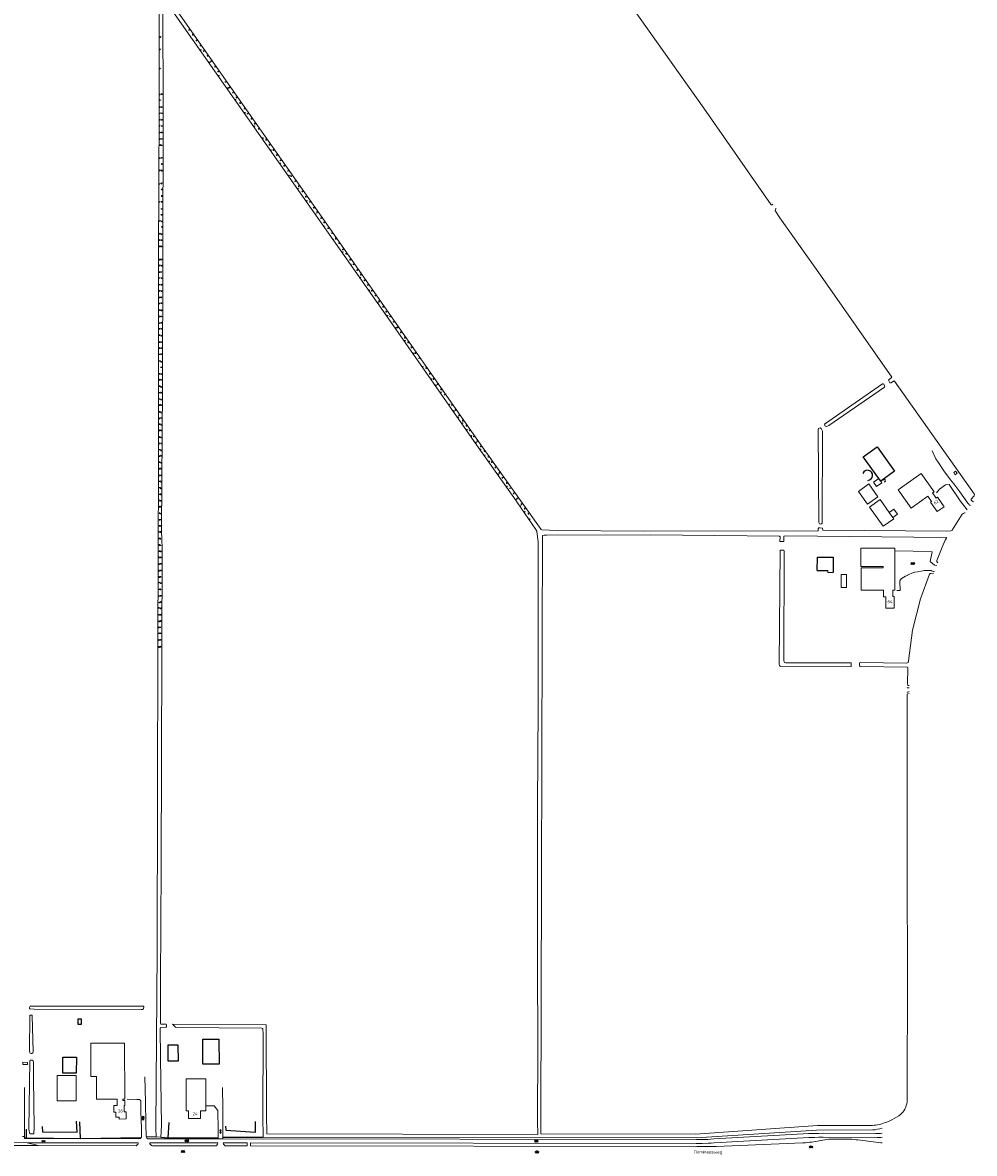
# Model space of a CAD drawing. Extents: x 168769 to 512904, y 516715 to 1559940.
# Tile 38 of 256: x 172030 to 172781, y 518051 to 518942. Entities that reach past the tile are written whole.
import ezdxf
from ezdxf.enums import TextEntityAlignment as Align

# ---------------------------------------------------------------- set-up
doc = ezdxf.new("R2010")
doc.units = 0
doc.header["$MEASUREMENT"] = 0
doc.layers.get('0').update_dxf_attribs({"linetype": 'CONTINUOUS'})
for name, color, linetype, lineweight in [('B01_HOOFDGEBOUW', 10, 'CONTINUOUS', 0), ('B02_bijgebouw', 12, 'CONTINUOUS', 0), ('B03_Overig_bouwwerk', 12, 'CONTINUOUS', 0), ('H01_HOOGTEPUNT', 7, 'CONTINUOUS', 18), ('H01_SYMBOOL', 7, 'CONTINUOUS', 18), ('L54_Drainageput', 7, 'CONTINUOUS', 18), ('Q96_STRAATKOLK', 7, 'CONTINUOUS', 0), ('S01_symb_gesloten_verh', 7, 'CONTINUOUS', 0), ('T09_INSTEEKSLOOT', 72, 'CONTINUOUS', 0), ('V00_kant_verharding', 252, 'CONTINUOUS', 0), ('W00_KANT_WATER', 140, 'CONTINUOUS', 0)]:
    doc.layers.add(name, color=color, linetype=linetype, lineweight=lineweight)
for name, color, linetype in [('B14_dakrand_bijgebouw', 30, 'CONTINUOUS'), ('Q11_Abri', 4, 'CONTINUOUS'), ('T20_TALUD', 34, 'CONTINUOUS'), ('Z02_Huisnummer', 253, 'CONTINUOUS'), ('Z06_STRAATNAAM', 7, 'CONTINUOUS')]:
    doc.layers.add(name, color=color, linetype=linetype)
doc.styles.add('ISOCP', font='isocp.shx', dxfattribs={"height": 1.8})
doc.styles.get("Standard").update_dxf_attribs({"font": 'ISOB.SHX'})

# ---------------------------------------------------------------- blocks, each defined once
blk = doc.blocks.new('S014')
at = {"color": 0}
for p, q in [((0, -0.8), (4.2, 1.7)), ((0, 0.6), (1.8, 1.7)), ((5.1, -1.5), (0, 1.4)), ((2.6, -1.5), (0, 0)), ((1.1, -1.5), (6.1, 1.4)), ((6.1, -0.8), (1.9, 1.7)), ((3.5, -1.5), (6.1, 0)), ((6.1, 0.7), (4.4, 1.7))]:
    blk.add_line(p, q, dxfattribs=at)
blk = doc.blocks.new('S016')
at = {"color": 0, "linetype": 'Continuous'}
for points in [[(0, -0.4), (2.6, 1.1)], [(2.6, -1.2), (0, 0.4)], [(5.1, -1.2), (1.1, 1.1)], [(1.1, -1.2), (5.1, 1.1)], [(6.2, -0.4), (3.5, 1.1)], [(3.5, -1.2), (6.2, 0.4)]]:
    blk.add_lwpolyline(points, dxfattribs=at)
blk = doc.blocks.new('L54')
for points in [[(-1, 0), (1, 0)], [(-0.107, 0.213), (0.107, 0.213), (0.187, 0.16), (-0.187, 0.16), (-0.213, 0.107), (0.213, 0.107), (0.24, 0.053), (-0.24, 0.053), (-0.24, 0), (0.24, 0), (0.24, -0.053), (-0.24, -0.053), (-0.213, -0.107), (0.213, -0.107), (0.187, -0.16), (-0.187, -0.16), (-0.107, -0.213), (0.107, -0.213), (0, -0.267)], [(0, -1), (0, 1)]]:
    blk.add_lwpolyline(points)
blk.add_circle((0, 0), 0.267)
blk = doc.blocks.new('HPUNT')
blk.add_circle((0, 0), 0.267)

msp = doc.modelspace()

# ---------------------------------------------------------------- linework, layer by layer
at = {"layer": 'B01_HOOFDGEBOUW'}
for points in [[(172756.68, 518560.57), (172751.37, 518568), (172750.44, 518567.34), (172747.55, 518571.38), (172748.81, 518572.28), (172738.5, 518586.7), (172720.36, 518573.75), (172730.69, 518559.31), (172743.86, 518568.73), (172746.75, 518564.69), (172746.01, 518564.15), (172751.31, 518556.74), (172756.68, 518560.57)], [(172767, 518586.91), (172765.8, 518588.53), (172764.31, 518587.43), (172765.51, 518585.8), (172767, 518586.91)], [(172708.75, 518512.39), (172708.75, 518513.31), (172691.1, 518513.33), (172691.12, 518527.97), (172717.98, 518527.94), (172717.86, 518512.38)], [(172691.17, 518494.67), (172691.17, 518512.41), (172708.75, 518512.39)], [(172717.86, 518512.38), (172717.86, 518494.65), (172716.31, 518494.65), (172716.31, 518489.71), (172717.43, 518489.71), (172717.43, 518480.56), (172710.83, 518480.56)], [(172710.83, 518480.56), (172710.83, 518489.41), (172708.83, 518489.41), (172708.83, 518494.67), (172691.17, 518494.67)], [(172088.11, 518111.55), (172083.78, 518111.52), (172083.71, 518137.63), (172110.38, 518137.69), (172110.49, 518093.65)], [(172057.08, 518112.27), (172072.17, 518112.3), (172072.21, 518092.18), (172057.12, 518092.15), (172057.08, 518112.27)], [(172088.11, 518111.55), (172088.2, 518093.61), (172104.4, 518093.64)], [(172174.5, 518109.53), (172158.9, 518109.53), (172158.93, 518084.46), (172160.87, 518084.46), (172160.87, 518078.41), (172170.36, 518078.41), (172170.36, 518084.46), (172174.5, 518084.46), (172174.5, 518109.53)], [(172104.4, 518093.64), (172104.41, 518088.64), (172101.96, 518088.64), (172101.97, 518083.38), (172103.5, 518083.38), (172103.5, 518079.48), (172106.15, 518079.49), (172106.16, 518077.95), (172111.66, 518077.96), (172111.65, 518083.73), (172110.12, 518083.73), (172110.12, 518088.7)], [(172108.94, 518092.43), (172108.94, 518093.65), (172110.49, 518093.65)], [(172110.48, 518088.7), (172110.46, 518092.44), (172108.94, 518092.43)], [(172110.12, 518088.7), (172110.48, 518088.7)]]:
    msp.add_lwpolyline(points, dxfattribs=at)
at = {"layer": 'B02_bijgebouw'}
for points in [[(172689.27, 518572.66), (172697.41, 518578.47), (172704.56, 518568.46), (172696.42, 518562.65), (172689.27, 518572.66)], [(172697.99, 518560.24), (172706.23, 518566.13), (172713.47, 518556)], [(172716.38, 518551.93), (172716.96, 518551.12), (172708.72, 518545.23), (172697.99, 518560.24)], [(172713.47, 518556), (172716.38, 518551.93)]]:
    msp.add_lwpolyline(points, dxfattribs=at)
at = {"layer": 'B03_Overig_bouwwerk'}
for points in [[(172669.1, 518508.7), (172665.1, 518508.7), (172665.1, 518510.2)], [(172033.8, 518122.5), (172033.7, 518120.8), (172030.1, 518121), (172030.2, 518122.7), (172033.8, 518122.5)]]:
    msp.add_lwpolyline(points, dxfattribs=at)
at = {"layer": 'B14_dakrand_bijgebouw'}
for points in [[(172705.25, 518582.74), (172693, 518599.9), (172703.9, 518607.7), (172717.7, 518588.5), (172706.7, 518580.7)], [(172706.7, 518580.7), (172705.25, 518582.74)], [(172656.7, 518510.2), (172656.8, 518520.8), (172669.2, 518520.7), (172669.1, 518508.7)], [(172656.7, 518510.2), (172665.1, 518510.2)], [(172152.8, 518123.9), (172152.7, 518136.2), (172144.4, 518136.1), (172144.5, 518123.9), (172152.8, 518123.9)], [(172184.9, 518121.1), (172172.2, 518121.1), (172172.2, 518141), (172184.8, 518141), (172184.9, 518121.1)], [(172072.4, 518126.6), (172072.3, 518114.2), (172061.8, 518114.2), (172061.8, 518126.6), (172072.4, 518126.6)]]:
    msp.add_lwpolyline(points, dxfattribs=at)
at = {"layer": 'Q11_Abri'}
msp.add_lwpolyline([(172076.23, 518152.51), (172073.73, 518152.51), (172073.72, 518157.01), (172076.22, 518157.01), (172076.23, 518152.51)], dxfattribs=at)
at = {"layer": 'Q96_STRAATKOLK'}
for points in [[(172669.1, 518508.7), (172665.1, 518508.7), (172665.1, 518510.2)], [(172033.8, 518122.5), (172033.7, 518120.8), (172030.1, 518121), (172030.2, 518122.7), (172033.8, 518122.5)]]:
    msp.add_lwpolyline(points, dxfattribs=at)
at = {"layer": 'T09_INSTEEKSLOOT'}
for points in [[(172113.6, 519000), (172137, 518966.8), (172137.6, 518965), (172137.7, 518873.8), (172137.2, 518757.2), (172137, 518629.1), (172137.1, 518592.7), (172136.6, 518451.9), (172136.2, 518210.2), (172135.09, 518070.61)], [(172118, 519000), (172206.5, 518873.4), (172266.3, 518788.6), (172391.4, 518609.4), (172438.9, 518542.6), (172439.4, 518542.4), (172451.5, 518541.8), (172520.1, 518541.4), (172657, 518541.5), (172657.4, 518541.8), (172657.3, 518543.3), (172657.8, 518543.8), (172658.7, 518543.9), (172660.7, 518543.6), (172660.9, 518543.4), (172661.1, 518542), (172758.8, 518541.4), (172762, 518541.5), (172763, 518542.1), (172771, 518554.6), (172771.8, 518555.3), (172772.9, 518555.7), (172773.36, 518555.68)], [(172478.3, 519000), (172567.2, 518874.8), (172620.2, 518798.5), (172621.2, 518798.6), (172621.67, 518799)], [(172139.4, 518072.78), (172138.6, 518126.1), (172138.5, 518149.6), (172138.8, 518150), (172143.1, 518150.3), (172143.4, 518150.7), (172143.4, 518152.1), (172143.2, 518152.6), (172139, 518152.8), (172138.8, 518153.1), (172138.7, 518185.7), (172139.2, 518277.1), (172140.1, 518529.8), (172139.8, 518532.9), (172139.6, 518543), (172140.2, 518654.3), (172140.8, 518865.1), (172140.6, 518961.9)], [(172146.7, 518953.5), (172318.3, 518709.1), (172387.9, 518609.4), (172417.4, 518567.7), (172434.6, 518542.7), (172435.4, 518541.3), (172435.9, 518538.9), (172436.5, 518532.9), (172436.6, 518524.9), (172436.5, 518403.2), (172436.1, 518324.8), (172436, 518200.5), (172436.2, 518134.5), (172435.95, 518076.44)], [(172624.16, 518795.47), (172623.7, 518795), (172623.4, 518794), (172623.5, 518793.5), (172623.7, 518793.4), (172627.1, 518788.3), (172659.1, 518743.15), (172715.5, 518662.6), (172715.3, 518662.3), (172713, 518660.6), (172712.9, 518660.2), (172713.8, 518658.3), (172714.3, 518658.1), (172714.8, 518658.2), (172717.3, 518659.7), (172717.7, 518659.5), (172780.5, 518570.6), (172780.6, 518570.1), (172780.4, 518569.2), (172778, 518566.4), (172778.1, 518565.8), (172778.6, 518565.2), (172779.77, 518564.47)], [(172710, 518655.3), (172709.8, 518654.8), (172665.8, 518624.6), (172664.5, 518623.9), (172663.8, 518623.7), (172662.8, 518624.1), (172662.4, 518625.6), (172708, 518657.3), (172708.7, 518657.5), (172709.2, 518657.2), (172710, 518655.3)], [(172660.7, 518620.2), (172660.5, 518547.6), (172660.1, 518547), (172659, 518546.8), (172658.4, 518547), (172657.8, 518548), (172657.4, 518621.5), (172657.7, 518622.1), (172658.2, 518622.5), (172659, 518622.6), (172659.8, 518622.2), (172660.6, 518620.7), (172660.7, 518620.2)], [(172438.59, 518076.19), (172439.3, 518266.1), (172439.6, 518457.5), (172440.1, 518537.9), (172441.3, 518538.2), (172443.2, 518538.1), (172524.8, 518538.3), (172626.9, 518537.2), (172627.3, 518536.9), (172627.2, 518533.3), (172627.5, 518533.1), (172630.2, 518533.1), (172630.4, 518533.4), (172630.3, 518537.2), (172630.6, 518537.4), (172631.3, 518537.5), (172758.3, 518536.4), (172758.6, 518536.2), (172758.6, 518535.7), (172757.6, 518534.1), (172755.1, 518528.7), (172751.1, 518518.2), (172751.1, 518517.4), (172751.4, 518516.6), (172751.76, 518516.24)], [(172683.5, 518437.4), (172631.6, 518437.6), (172630.9, 518437.8), (172630.6, 518438.2), (172630.4, 518439.4), (172630.6, 518525.6), (172630.3, 518526.4), (172627.7, 518526.4), (172627.3, 518526.1), (172626.7, 518436.5), (172626.9, 518435.3), (172627.3, 518434.8), (172628, 518434.6), (172680.8, 518434.4), (172683.4, 518434.5), (172683.5, 518437.4)], [(172729.13, 518419.5), (172728.3, 518419.6), (172728, 518420), (172727.8, 518420.9), (172728.2, 518433.3), (172727.8, 518434.1), (172690.7, 518434.5), (172690.2, 518434.7), (172689.9, 518435.8), (172689.9, 518436.9), (172690.1, 518437.5), (172690.4, 518437.8), (172727.4, 518437.3), (172727.9, 518437.4), (172728.3, 518437.7), (172728.6, 518439), (172731.9, 518463.3), (172738.2, 518488), (172745.3, 518507.5), (172745.6, 518507.9), (172747, 518508.2), (172748.27, 518507.95)], [(172727.61, 518105.37), (172727.9, 518183.1), (172727.5, 518278.8), (172727.7, 518356.2), (172727.5, 518412.6), (172727.6, 518412.9), (172728, 518413.1), (172729.1, 518413.2)], [(172125.5, 518166.5), (172125.3, 518164.7), (172124.5, 518164.3), (172123.4, 518164.2), (172039.1, 518164.5), (172035.7, 518164.9), (172035.4, 518165.1), (172035.4, 518165.9), (172035.9, 518166.8), (172036.8, 518167), (172125, 518167), (172125.4, 518166.8), (172125.5, 518166.5)], [(172038.2, 518130.9), (172037.6, 518159.6), (172037.3, 518159.9), (172036, 518159.8), (172035.7, 518159.4), (172035.5, 518131.8), (172035.7, 518130.4), (172036, 518129.8), (172036.7, 518129.5), (172037.3, 518129.6), (172038.1, 518130.1), (172038.2, 518130.9)], [(172219.51, 518079.88), (172219.8, 518144.9), (172219.5, 518149.1), (172219.2, 518149.4), (172218.5, 518149.6), (172151.3, 518150.1), (172150.5, 518150.3), (172148.4, 518152.4), (172148.3, 518152.7), (172222, 518152.2), (172222.22, 518081.52)], [(172034.8, 518070.07), (172035.6, 518123.9), (172035.8, 518124.2), (172037.6, 518124.3), (172038.2, 518123.9), (172038.6, 518123.3), (172038.5, 518109.5), (172039, 518071.3)], [(172222.22, 518081.52), (172222.69, 518066.34), (172436.3, 518065.85), (172435.95, 518076.44)], [(172135.09, 518070.61), (172135.38, 518063.79), (172139.02, 518063.65), (172139.4, 518072.78)], [(172034.8, 518070.07), (172035.56, 518066.23), (172038.75, 518066.36), (172039, 518071.3)], [(172436.2, 518066.6), (172436.2, 518066.9)]]:
    msp.add_lwpolyline(points, dxfattribs=at)
for points in [[(172438.59, 518076.19), (172438.64, 518066.29), (172560.71, 518066.07), (172656.98, 518072.87), (172698.96, 518072.95, 0.097908), (172709.4, 518074.82, 0.108032), (172724.23, 518083.26, 0.166496), (172727.7, 518094.48), (172727.61, 518105.37)], [(172219.51, 518079.88), (172219.74, 518063.68), (172561.04, 518063.1), (172656.04, 518069.16), (172700.63, 518069.33, 0.043109), (172707.75, 518070.64)]]:
    msp.add_lwpolyline(points, format="xyb", dxfattribs=at)
at = {"layer": 'T20_TALUD'}
for points in [[(172696.6, 518581.3, 1.834703), (172692.6, 518586.7)], [(172709.7, 518580.1, 1.918182), (172708.6, 518581.2)]]:
    msp.add_lwpolyline(points, format="xyb", dxfattribs=at)
for points in [[(172045.48, 518071.95), (172045.61, 518067.78), (172072.94, 518067.46), (172072.34, 518076.25)], [(172075.56, 518062.71), (172075.19, 518075.62)], [(172144.65, 518063.14), (172145.44, 518075.1)], [(172190.04, 518072.41), (172190.12, 518069.04), (172213.76, 518067.47), (172213.53, 518075.96)], [(172033.08, 518063.24), (172033.11, 518069.9)], [(172127.4, 518064.28), (172135.38, 518063.79)], [(172139.02, 518063.65), (172144.65, 518063.14)], [(172187.97, 518063.69), (172219.74, 518063.68)], [(172031.52, 518063.31), (172033.08, 518063.24)], [(172033.08, 518063.24), (172075.56, 518062.71)], [(172075.56, 518062.71), (172123.43, 518063.28)], [(172144.65, 518063.14), (172184.07, 518063.13)]]:
    msp.add_lwpolyline(points, dxfattribs=at)
at = {"layer": 'V00_kant_verharding'}
for points in [[(172747.2, 518604.7), (172750.3, 518598.2), (172751.9, 518595.7), (172756.4, 518588.7), (172761.8, 518581.6), (172764.5, 518578.6), (172769.1, 518572.2), (172775.5, 518563.4), (172776.4, 518562.3), (172776.8, 518561.8), (172777.2, 518561.5), (172777.34, 518561.36)], [(172706.7, 518580.7), (172707.57, 518579.48), (172703.41, 518576.53), (172701.09, 518579.79), (172705.25, 518582.74)], [(172774.85, 518557.96), (172769.5, 518565.2), (172760.7, 518578), (172757.7, 518577.8), (172753.2, 518574.5), (172750.8, 518571.5)], [(172716.38, 518551.93), (172720.04, 518554.55), (172717.13, 518558.62), (172713.47, 518556)], [(172718.16, 518525.67), (172732.2, 518525.5), (172747.4, 518524.9), (172745.6, 518517.4), (172749.1, 518514.5), (172750.91, 518514.26)], [(172719.4, 518494.6), (172722, 518494.6), (172721.9, 518501.6), (172721.9, 518501.9), (172721.9, 518502.1), (172721.9, 518502.2), (172722, 518502.4), (172722, 518502.5), (172722.1, 518502.7), (172722.2, 518502.8), (172722.4, 518503), (172722.5, 518503.2), (172722.7, 518503.4), (172722.9, 518503.6), (172723.1, 518503.9), (172723.7, 518504.3), (172726.3, 518505.7), (172728, 518506.7), (172728.1, 518506.8), (172728.4, 518506.9), (172728.8, 518507), (172729.3, 518507.3), (172730.6, 518508), (172732.5, 518508.7), (172733.6, 518508.9), (172735.6, 518509.3), (172738.5, 518509.8), (172741, 518510.2), (172743.5, 518510.4), (172745.1, 518510.4), (172745.5, 518510.4), (172745.7, 518510.4), (172746, 518510.4), (172746.1, 518510.3), (172746.4, 518510.2), (172746.7, 518510.1), (172747.5, 518509.8), (172748.5, 518509.4), (172748.79, 518509.18)], [(172679.72, 518496.97), (172675.42, 518496.97), (172675.42, 518507.22), (172679.72, 518507.22), (172679.72, 518496.97)], [(172727.5, 518414.2), (172727.7, 518414.3), (172728.1, 518414.4), (172728.6, 518414.6), (172729.11, 518414.77)], [(172727.6, 518418.1), (172727.8, 518417.9), (172728.2, 518417.8), (172728.6, 518417.7), (172729.1, 518417.7), (172729.12, 518417.7)], [(172126.4, 518111.2), (172126.9, 518091.4), (172127.18, 518074.24)], [(172031.5, 518102.9), (172031.55, 518069.73)], [(172187.6, 518102.8), (172187.8, 518086.5), (172187.96, 518071.94)], [(172112.4, 518093.5), (172120.1, 518093.4), (172120.3, 518093.4), (172120.6, 518093.4), (172120.8, 518093.4), (172121.2, 518093.4), (172121.6, 518093.4), (172121.9, 518093.3), (172122.3, 518093.2), (172122.5, 518093.1), (172122.7, 518093), (172122.8, 518092.8), (172123, 518092.6), (172123.1, 518092.4), (172123.1, 518083.6), (172123.64, 518070.43)], [(172174.9, 518088.4), (172181, 518088.3), (172184, 518084.6), (172184.11, 518069.34)], [(172031.56, 518064.14), (172029.74, 518064.16)], [(172031.52, 518063.31), (172031.56, 518064.14)], [(172031.55, 518069.73), (172031.56, 518064.14)], [(172121.61, 518062.34), (172122.3, 518062.48), (172122.99, 518062.65), (172123.26, 518062.93), (172123.43, 518063.28), (172123.6, 518063.57), (172123.68, 518063.89), (172123.69, 518064.09), (172123.68, 518064.3), (172123.64, 518070.43)], [(172184.02, 518062.21), (172184.07, 518063.13), (172184.11, 518069.34)], [(172187.96, 518071.94), (172187.97, 518063.69), (172187.99, 518062.27)], [(171979.44, 518057.03), (172042.25, 518056.99)], [(172033.68, 518059.3), (171984.32, 518059.33)], [(172031.52, 518063.31), (172031.48, 518062.48), (172121.61, 518062.34)], [(172042.25, 518056.99), (172033.68, 518059.3)], [(172187.99, 518062.27), (172184.02, 518062.21)]]:
    msp.add_lwpolyline(points, dxfattribs=at)
for points in [[(172127.18, 518074.24), (172127.4, 518064.28), (172127.62, 518063.53), (172127.86, 518062.78, 0.179083), (172129.52, 518062.32), (172184.02, 518062.21)], [(172187.99, 518062.27), (172561.37, 518061.7), (172565.82, 518061.79), (172570.26, 518061.9), (172572.68, 518062.03), (172575.09, 518062.23), (172645.52, 518066.26), (172650.03, 518066.48), (172654.55, 518066.59), (172657.92, 518066.65), (172661.29, 518066.69), (172702.75, 518066.46, 0.021593), (172707.75, 518066.77)], [(172042.25, 518056.99), (172119.39, 518056.87), (172119.95, 518057.29), (172120.49, 518057.75, 0.2828), (172121.14, 518058.79, 0.262536), (172120.21, 518059.2), (172033.68, 518059.3)], [(172183.96, 518059.08, -0.078921), (172183.23, 518057.38, -0.307653), (172182.15, 518056.79), (172132.47, 518056.8, -0.177619), (172130.7, 518057.9, -0.216596), (172130.21, 518058.86, -0.242534), (172130.72, 518059.2), (172183.96, 518059.08)], [(172189.1, 518057.36, -0.181567), (172188.24, 518059.1), (172207.09, 518059.09), (172207.08, 518056.72), (172189.77, 518056.79), (172189.41, 518057.05), (172189.1, 518057.36)], [(172707.75, 518059.05), (172706.77, 518059.05), (172688.61, 518061.47), (172687.37, 518061.65), (172686.13, 518061.79), (172683.94, 518061.94), (172681.74, 518062.02), (172667.96, 518062.05), (172666.89, 518062.09), (172665.83, 518062.07), (172664.27, 518061.87), (172662.71, 518061.61), (172652.26, 518059.81), (172650.71, 518059.59), (172649.15, 518059.41), (172647.27, 518059.3), (172645.4, 518059.13), (172577.05, 518056.22), (172573.85, 518056.28), (172570.65, 518056.3), (172566.17, 518056.23), (172561.69, 518056.22), (172209.78, 518056.68), (172209.79, 518059.07), (172561.26, 518058.6), (172565.9, 518058.66), (172570.53, 518058.82), (172572.92, 518058.94), (172575.31, 518059.11), (172645.63, 518063.14), (172650.07, 518063.36), (172654.51, 518063.48), (172657.95, 518063.52), (172661.38, 518063.52), (172703.79, 518063.31, 0.022217), (172707.75, 518063.51)]]:
    msp.add_lwpolyline(points, format="xyb", dxfattribs=at)
at = {"layer": 'W00_KANT_WATER'}
msp.add_lwpolyline([(171771.05, 518929.92), (171768.9, 518933.88, -0.407857), (171770.1, 518938.47, 0.073158), (172036.26, 519057.55, 0.008676), (172185.18, 519160.47, 0.00242), (172306.23, 519246.19)], format="xyb", dxfattribs=at)

# ---------------------------------------------------------------- block references
at = {"layer": 'H01_SYMBOOL', "xscale": 0.5, "yscale": 0.5, "zscale": 0.5}
for p in [(172138.38, 518930.73), (172161.33, 518936.27), (172164.2, 518932.49), (172138.29, 518921), (172167.01, 518927.95), (172170.22, 518923.95), (172170.35, 518920.44), (172172.77, 518919.69), (172175.88, 518915.85), (172177.3, 518910.66), (172178.59, 518911.64), (172138.25, 518905.88), (172181.69, 518907.17), (172184.12, 518903.45), (172184.47, 518900.25), (172190.04, 518895.27), (172138.31, 518885.36), (172139.79, 518885.7), (172191.76, 518890.24), (172193.21, 518890.89), (172195.87, 518886.87), (172138.29, 518875.49), (172138.31, 518880.89), (172139.65, 518875.41), (172197.89, 518881.15), (172198.69, 518883.16), (172201.5, 518878.67), (172138.17, 518870.6), (172139.81, 518870.61), (172204.86, 518874.27), (172205.21, 518870.93), (172207.41, 518870.32), (172210.46, 518866.34), (172137.98, 518860.8), (172138.23, 518865.48), (172139.68, 518865.35), (172139.78, 518860.59), (172212.57, 518860.21), (172213.09, 518862.31), (172216.25, 518858.28), (172138.15, 518850.31), (172138.21, 518855.41), (172139.77, 518855.42), (172139.81, 518850.38), (172219.37, 518850.96), (172221.98, 518849.75), (172138.23, 518845.58), (172139.55, 518845.35), (172224.66, 518845.8), (172225.71, 518841.53), (172227.82, 518841.63), (172138.25, 518835.24), (172139.64, 518835.42), (172139.75, 518830.56), (172230.42, 518837.54), (172233.18, 518831.19), (172233.45, 518833.53), (172138.18, 518825.54), (172139.68, 518825.33), (172236.33, 518829.18), (172239.28, 518825.12), (172239.93, 518821.4), (172241.84, 518821.07), (172138.02, 518814.91), (172139.48, 518815.33), (172244.95, 518817.02), (172247.68, 518812.99), (172139.68, 518805.36), (172139.77, 518810.53), (172247.1, 518811.02), (172250.69, 518808.9), (172253.37, 518804.82), (172137.89, 518800.72), (172139.56, 518795.22), (172139.7, 518800.76), (172253.92, 518801.42), (172256.53, 518800.73), (172259.61, 518796.04), (172138.17, 518785.73), (172139.51, 518790.68), (172261.09, 518790.93), (172262.26, 518792.65), (172265.29, 518787.89), (172139.67, 518785.29), (172139.69, 518781.03), (172267.62, 518781.55), (172267.86, 518784.59), (172270.85, 518779.94), (172138.06, 518770.63), (172138.25, 518775.63), (172139.47, 518775.28), (172139.56, 518770.57), (172273.97, 518776.12), (172275, 518771.03), (172276.88, 518771.71), (172279.63, 518768.16), (172138.17, 518765.69), (172139.44, 518765.51), (172282.19, 518761.12), (172282.53, 518763.22), (172285.17, 518759.78), (172137.84, 518750.63), (172138.08, 518755.2), (172139.46, 518750.44), (172139.5, 518755.34), (172288.33, 518755.18), (172288.94, 518751.28), (172290.99, 518751.58), (172138.02, 518745.5), (172138.02, 518740.82), (172139.3, 518745.53), (172293.86, 518747.09), (172296.26, 518741.09), (172296.65, 518743.32), (172137.98, 518735.54), (172139.41, 518735.39), (172139.62, 518740.62), (172299.65, 518738.92), (172302.33, 518735.16), (172137.95, 518730.59), (172137.97, 518725.39), (172139.22, 518725.47), (172139.49, 518730.53), (172303.4, 518730.97), (172305.29, 518730.59), (172308.21, 518726.89), (172137.98, 518720.79), (172138.12, 518715.4), (172139.39, 518715.22), (172139.55, 518720.89), (172310.16, 518721.31), (172311.09, 518722.36), (172314.33, 518718.1), (172316.71, 518714.22), (172137.82, 518710.43), (172138.06, 518705.17), (172139.26, 518710.43), (172139.36, 518705.41), (172317.42, 518710.91), (172319.74, 518710.35), (172322.57, 518706.14), (172137.94, 518700.73), (172139.35, 518700.68), (172324.42, 518701.34), (172325.62, 518701.82), (172328.28, 518697.88), (172137.84, 518690.18), (172137.98, 518695.67), (172139.2, 518690.13), (172139.34, 518695.28), (172331.32, 518693.66), (172331.46, 518691.22), (172334.05, 518690.03), (172137.92, 518680.63), (172137.95, 518685.46), (172139.14, 518685.47), (172139.29, 518680.75), (172336.64, 518686.12), (172338.26, 518681.22), (172339.72, 518681.56), (172137.98, 518675.38), (172139.24, 518670.38), (172139.25, 518674.8), (172342.6, 518677.48), (172345.42, 518670.89), (172348.22, 518669.78), (172137.8, 518665.26), (172137.82, 518660.62), (172139.18, 518664.93), (172351.11, 518665.32), (172352.28, 518661.23), (172354.09, 518661.13), (172137.89, 518655.46), (172139.17, 518660.47), (172139.16, 518654.82), (172355.92, 518656.12), (172357.23, 518657.02), (172359.93, 518653.02), (172137.87, 518650.42), (172137.99, 518645.44), (172139.21, 518650.3), (172139.22, 518644.91), (172359.78, 518650.66), (172362.82, 518648.85), (172137.92, 518640.63), (172138, 518635.42), (172139.18, 518640.62), (172139.2, 518634.74), (172366.31, 518640.99), (172368.5, 518640.7), (172370.03, 518635.84), (172371.27, 518636.81), (172137.85, 518625.5), (172137.86, 518630.14), (172139.14, 518625.02), (172139.29, 518630.48), (172373.46, 518630.88), (172374.28, 518632.55), (172376.74, 518626.35), (172377.11, 518628.33), (172137.86, 518620.68), (172139.3, 518620.66), (172379.91, 518624.32), (172380.29, 518621.1), (172382.68, 518620.52), (172383.85, 518616.21), (172137.79, 518610.31), (172138.01, 518615.37), (172139.22, 518614.97), (172139.29, 518610.37), (172385.72, 518615.99), (172387.33, 518610.93), (172388.57, 518612.31), (172391.34, 518607.94), (172137.94, 518600.47), (172138.17, 518605.49), (172139.22, 518604.82), (172139.22, 518600.7), (172391.2, 518605.73), (172394.12, 518604.31), (172394.29, 518601.03), (172397.24, 518599.75), (172137.94, 518590.4), (172137.99, 518595.6), (172139.12, 518590.39), (172139.17, 518595.03), (172397.89, 518596.1), (172400.1, 518595.66), (172402.8, 518591.54), (172137.89, 518580.57), (172137.92, 518585.25), (172139.17, 518585.09), (172405.01, 518585.94), (172406.07, 518587.27), (172408.5, 518583.24), (172137.95, 518575.56), (172138.95, 518574.99), (172139.11, 518580.24), (172411.75, 518576.39), (172411.89, 518579.15), (172414.36, 518575.04), (172137.79, 518570.3), (172137.9, 518565.36), (172138.93, 518570.18), (172138.97, 518565.13), (172417.24, 518570.86), (172419.07, 518566.1), (172420.05, 518566.94), (172423.43, 518562.63), (172137.88, 518560.51), (172138.03, 518555.39), (172138.9, 518555.06), (172138.96, 518560.55), (172422.51, 518560.87), (172425.89, 518556.25), (172425.93, 518558.9), (172428.82, 518554.93), (172137.8, 518550.12), (172137.8, 518545.4), (172138.82, 518545.32), (172138.96, 518550.31), (172429.69, 518550.71), (172137.85, 518540.63), (172138.89, 518540.56), (172137.75, 518535.42), (172137.8, 518530.26), (172138.58, 518535.25), (172138.82, 518530.08), (172137.68, 518520.53), (172137.84, 518525.47), (172138.87, 518525.14), (172138.94, 518520.41), (172137.67, 518510), (172137.78, 518515.19), (172138.92, 518515.47), (172139.03, 518510.18), (172137.64, 518500.7), (172137.82, 518505.1), (172138.84, 518505.17), (172138.87, 518500.2), (172137.82, 518495.4), (172138.78, 518495.37), (172137.71, 518490.17), (172137.78, 518485.15), (172138.9, 518485.4), (172138.95, 518490.24), (172137.42, 518480.78), (172137.66, 518475.28), (172138.8, 518480.39), (172138.86, 518475.41), (172137.49, 518465.36), (172137.72, 518470.08), (172138.57, 518465.47), (172138.64, 518470.33), (172137.73, 518460.74), (172138.67, 518460.73), (172137.5, 518455.41), (172137.58, 518449.91), (172138.66, 518455.51), (172138.68, 518450.1)]:
    msp.add_blockref('HPUNT', p, dxfattribs=at)
at = {"layer": 'L54_Drainageput', "xscale": 0.5, "yscale": 0.5, "zscale": 0.5}
for p in [(172138.38, 518930.73), (172161.33, 518936.27), (172164.2, 518932.49), (172167.01, 518927.95), (172138.29, 518921), (172170.22, 518923.95), (172170.35, 518920.44), (172172.77, 518919.69), (172175.88, 518915.85), (172177.3, 518910.66), (172178.59, 518911.64), (172138.25, 518905.88), (172181.69, 518907.17), (172184.12, 518903.45), (172184.47, 518900.25), (172190.04, 518895.27), (172138.31, 518885.36), (172139.79, 518885.7), (172191.76, 518890.24), (172193.21, 518890.89), (172195.87, 518886.87), (172198.69, 518883.16), (172138.29, 518875.49), (172138.31, 518880.89), (172139.65, 518875.41), (172197.89, 518881.15), (172201.5, 518878.67), (172204.86, 518874.27), (172138.17, 518870.6), (172138.23, 518865.48), (172139.68, 518865.35), (172139.81, 518870.61), (172205.21, 518870.93), (172207.41, 518870.32), (172210.46, 518866.34), (172137.98, 518860.8), (172139.78, 518860.59), (172212.57, 518860.21), (172213.09, 518862.31), (172216.25, 518858.28), (172138.15, 518850.31), (172138.21, 518855.41), (172139.77, 518855.42), (172139.81, 518850.38), (172219.37, 518850.96), (172221.98, 518849.75), (172138.23, 518845.58), (172139.55, 518845.35), (172224.66, 518845.8), (172225.71, 518841.53), (172227.82, 518841.63), (172138.25, 518835.24), (172139.64, 518835.42), (172139.75, 518830.56), (172230.42, 518837.54), (172233.18, 518831.19), (172233.45, 518833.53), (172138.18, 518825.54), (172139.68, 518825.33), (172236.33, 518829.18), (172239.28, 518825.12), (172239.93, 518821.4), (172241.84, 518821.07), (172138.02, 518814.91), (172139.48, 518815.33), (172244.95, 518817.02), (172247.68, 518812.99), (172139.68, 518805.36), (172139.77, 518810.53), (172247.1, 518811.02), (172250.69, 518808.9), (172253.37, 518804.82), (172137.89, 518800.72), (172139.56, 518795.22), (172139.7, 518800.76), (172253.92, 518801.42), (172256.53, 518800.73), (172259.61, 518796.04), (172138.17, 518785.73), (172139.51, 518790.68), (172139.67, 518785.29), (172261.09, 518790.93), (172262.26, 518792.65), (172265.29, 518787.89), (172139.69, 518781.03), (172267.62, 518781.55), (172267.86, 518784.59), (172270.85, 518779.94), (172273.97, 518776.12), (172138.06, 518770.63), (172138.25, 518775.63), (172139.47, 518775.28), (172139.56, 518770.57), (172275, 518771.03), (172276.88, 518771.71), (172279.63, 518768.16), (172138.17, 518765.69), (172139.44, 518765.51), (172282.19, 518761.12), (172282.53, 518763.22), (172285.17, 518759.78), (172137.84, 518750.63), (172138.08, 518755.2), (172139.46, 518750.44), (172139.5, 518755.34), (172288.33, 518755.18), (172288.94, 518751.28), (172290.99, 518751.58), (172138.02, 518745.5), (172138.02, 518740.82), (172139.3, 518745.53), (172139.62, 518740.62), (172293.86, 518747.09), (172296.26, 518741.09), (172296.65, 518743.32), (172137.98, 518735.54), (172139.41, 518735.39), (172299.65, 518738.92), (172302.33, 518735.16), (172137.95, 518730.59), (172137.97, 518725.39), (172139.22, 518725.47), (172139.49, 518730.53), (172303.4, 518730.97), (172305.29, 518730.59), (172308.21, 518726.89), (172137.98, 518720.79), (172138.12, 518715.4), (172139.39, 518715.22), (172139.55, 518720.89), (172310.16, 518721.31), (172311.09, 518722.36), (172314.33, 518718.1), (172316.71, 518714.22), (172137.82, 518710.43), (172138.06, 518705.17), (172139.26, 518710.43), (172139.36, 518705.41), (172317.42, 518710.91), (172319.74, 518710.35), (172322.57, 518706.14), (172137.94, 518700.73), (172139.35, 518700.68), (172324.42, 518701.34), (172325.62, 518701.82), (172328.28, 518697.88), (172137.84, 518690.18), (172137.98, 518695.67), (172139.2, 518690.13), (172139.34, 518695.28), (172331.32, 518693.66), (172331.46, 518691.22), (172334.05, 518690.03), (172137.92, 518680.63), (172137.95, 518685.46), (172139.14, 518685.47), (172139.29, 518680.75), (172336.64, 518686.12), (172338.26, 518681.22), (172339.72, 518681.56), (172137.98, 518675.38), (172139.24, 518670.38), (172139.25, 518674.8), (172342.6, 518677.48), (172345.42, 518670.89), (172348.22, 518669.78), (172137.8, 518665.26), (172137.82, 518660.62), (172139.17, 518660.47), (172139.18, 518664.93), (172351.11, 518665.32), (172352.28, 518661.23), (172354.09, 518661.13), (172137.89, 518655.46), (172139.16, 518654.82), (172355.92, 518656.12), (172357.23, 518657.02), (172359.93, 518653.02), (172137.87, 518650.42), (172137.99, 518645.44), (172139.21, 518650.3), (172139.22, 518644.91), (172359.78, 518650.66), (172362.82, 518648.85), (172137.92, 518640.63), (172138, 518635.42), (172139.18, 518640.62), (172139.2, 518634.74), (172366.31, 518640.99), (172368.5, 518640.7), (172370.03, 518635.84), (172371.27, 518636.81), (172137.85, 518625.5), (172137.86, 518630.14), (172139.14, 518625.02), (172139.29, 518630.48), (172373.46, 518630.88), (172374.28, 518632.55), (172376.74, 518626.35), (172377.11, 518628.33), (172137.86, 518620.68), (172139.3, 518620.66), (172379.91, 518624.32), (172380.29, 518621.1), (172382.68, 518620.52), (172383.85, 518616.21), (172385.72, 518615.99), (172137.79, 518610.31), (172138.01, 518615.37), (172139.22, 518614.97), (172139.29, 518610.37), (172387.33, 518610.93), (172388.57, 518612.31), (172391.34, 518607.94), (172137.94, 518600.47), (172138.17, 518605.49), (172139.22, 518604.82), (172139.22, 518600.7), (172391.2, 518605.73), (172394.12, 518604.31), (172394.29, 518601.03), (172397.24, 518599.75), (172137.94, 518590.4), (172137.99, 518595.6), (172139.12, 518590.39), (172139.17, 518595.03), (172397.89, 518596.1), (172400.1, 518595.66), (172402.8, 518591.54), (172137.89, 518580.57), (172137.92, 518585.25), (172139.11, 518580.24), (172139.17, 518585.09), (172405.01, 518585.94), (172406.07, 518587.27), (172408.5, 518583.24), (172137.95, 518575.56), (172138.95, 518574.99), (172411.75, 518576.39), (172411.89, 518579.15), (172414.36, 518575.04), (172137.79, 518570.3), (172137.9, 518565.36), (172138.93, 518570.18), (172138.97, 518565.13), (172417.24, 518570.86), (172419.07, 518566.1), (172420.05, 518566.94), (172423.43, 518562.63), (172137.88, 518560.51), (172138.03, 518555.39), (172138.9, 518555.06), (172138.96, 518560.55), (172422.51, 518560.87), (172425.89, 518556.25), (172425.93, 518558.9), (172428.82, 518554.93), (172137.8, 518550.12), (172137.8, 518545.4), (172138.82, 518545.32), (172138.96, 518550.31), (172429.69, 518550.71), (172137.85, 518540.63), (172138.89, 518540.56), (172137.75, 518535.42), (172137.8, 518530.26), (172138.58, 518535.25), (172138.82, 518530.08), (172137.68, 518520.53), (172137.84, 518525.47), (172138.87, 518525.14), (172138.94, 518520.41), (172137.67, 518510), (172137.78, 518515.19), (172138.92, 518515.47), (172139.03, 518510.18), (172137.64, 518500.7), (172137.82, 518505.1), (172138.84, 518505.17), (172138.87, 518500.2), (172137.82, 518495.4), (172138.78, 518495.37), (172137.71, 518490.17), (172137.78, 518485.15), (172138.9, 518485.4), (172138.95, 518490.24), (172137.42, 518480.78), (172137.66, 518475.28), (172138.8, 518480.39), (172138.86, 518475.41), (172137.49, 518465.36), (172137.72, 518470.08), (172138.57, 518465.47), (172138.64, 518470.33), (172137.5, 518455.41), (172137.73, 518460.74), (172138.66, 518455.51), (172138.67, 518460.73), (172137.58, 518449.91), (172138.68, 518450.1)]:
    msp.add_blockref('L54', p, dxfattribs=at)
at = {"layer": 'S01_symb_gesloten_verh', "xscale": 0.5, "yscale": 0.5}
for name, p, rotation in [('S014', (172733.55, 518515.95), 180), ('S014', (172124.9, 518080.2), 270), ('S016', (172186.01, 518066.65), 90.00954929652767), ('S014', (172436.6, 518060.55), 180), ('S014', (172653.3, 518056), 180), ('S014', (172158, 518052.45), 180), ('S014', (172437.15, 518052), 180)]:
    msp.add_blockref(name, p, dxfattribs=dict(at, rotation=rotation))
for name, p in [('S016', (172044.82, 518060.57)), ('S014', (172158, 518060.75))]:
    msp.add_blockref(name, p, dxfattribs=at)

# ---------------------------------------------------------------- texts
at = {"layer": 'H01_HOOGTEPUNT', "oblique": 15, "width": 0.7125}
for s, p in [('-5.33', (172161.33, 518936.27)), ('-5.68', (172138.38, 518930.73)), ('-5.21', (172164.2, 518932.49)), ('-5.33', (172167.01, 518927.95)), ('-5.63', (172138.29, 518921)), ('-5.19', (172170.22, 518923.95)), ('-5.21', (172170.35, 518920.44)), ('-5.35', (172172.77, 518919.69)), ('-5.17', (172175.88, 518915.85)), ('-5.22', (172177.3, 518910.66)), ('-5.35', (172178.59, 518911.64)), ('-5.62', (172138.25, 518905.88)), ('-5.34', (172181.69, 518907.17)), ('-5.35', (172184.12, 518903.45)), ('-5.23', (172184.47, 518900.25)), ('-5.34', (172190.04, 518895.27)), ('-5.57', (172138.31, 518885.36)), ('-5.44', (172139.79, 518885.7)), ('-5.25', (172191.76, 518890.24)), ('-5.35', (172193.21, 518890.89)), ('-5.38', (172195.87, 518886.87)), ('-5.33', (172198.69, 518883.16)), ('-5.63', (172138.29, 518875.49)), ('-5.68', (172138.31, 518880.89)), ('-5.34', (172139.65, 518875.41)), ('-5.21', (172197.89, 518881.15)), ('-5.50', (172201.5, 518878.67)), ('-5.25', (172204.86, 518874.27)), ('-5.43', (172138.17, 518870.6)), ('-5.50', (172138.23, 518865.48)), ('-5.28', (172139.68, 518865.35)), ('-5.22', (172139.81, 518870.61)), ('-5.21', (172205.21, 518870.93)), ('-5.46', (172207.41, 518870.32)), ('-5.32', (172210.46, 518866.34)), ('-5.49', (172137.98, 518860.8)), ('-5.31', (172139.78, 518860.59)), ('-5.22', (172212.57, 518860.21)), ('-5.47', (172213.09, 518862.31)), ('-5.25', (172216.25, 518858.28)), ('-5.52', (172138.15, 518850.31)), ('-5.62', (172138.21, 518855.41)), ('-5.34', (172139.77, 518855.42)), ('-5.34', (172139.81, 518850.38)), ('-5.23', (172219.37, 518850.96)), ('-5.27', (172221.98, 518849.75)), ('-5.56', (172138.23, 518845.58)), ('-5.52', (172139.55, 518845.35)), ('-5.46', (172224.66, 518845.8)), ('-5.17', (172225.71, 518841.53)), ('-5.26', (172227.82, 518841.63)), ('-5.56', (172138.25, 518835.24)), ('-5.34', (172139.64, 518835.42)), ('-5.17', (172139.75, 518830.56)), ('-5.43', (172230.42, 518837.54)), ('-5.24', (172233.18, 518831.19)), ('-5.23', (172233.45, 518833.53)), ('-5.59', (172138.18, 518825.54)), ('-5.35', (172139.68, 518825.33)), ('-5.41', (172236.33, 518829.18)), ('-5.27', (172239.28, 518825.12)), ('-5.22', (172239.93, 518821.4)), ('-5.43', (172241.84, 518821.07)), ('-5.43', (172138.02, 518814.91)), ('-5.30', (172139.48, 518815.33)), ('-5.27', (172244.95, 518817.02)), ('-5.39', (172247.68, 518812.99)), ('-5.30', (172139.68, 518805.36)), ('-5.23', (172139.77, 518810.53)), ('-5.14', (172247.1, 518811.02)), ('-5.30', (172250.69, 518808.9)), ('-5.37', (172253.37, 518804.82)), ('-5.30', (172137.89, 518800.72)), ('-5.27', (172139.56, 518795.22)), ('-5.14', (172139.7, 518800.76)), ('-5.14', (172253.92, 518801.42)), ('-5.31', (172256.53, 518800.73)), ('-5.30', (172259.61, 518796.04)), ('-5.46', (172138.17, 518785.73)), ('-5.29', (172139.51, 518790.68)), ('-5.23', (172139.67, 518785.29)), ('-5.15', (172261.09, 518790.93)), ('-5.18', (172262.26, 518792.65)), ('-5.31', (172265.29, 518787.89)), ('-5.14', (172139.69, 518781.03)), ('-5.16', (172267.62, 518781.55)), ('-5.24', (172267.86, 518784.59)), ('-5.27', (172270.85, 518779.94)), ('-5.18', (172273.97, 518776.12)), ('-5.39', (172138.06, 518770.63)), ('-5.54', (172138.25, 518775.63)), ('-5.18', (172139.47, 518775.28)), ('-5.21', (172139.56, 518770.57)), ('-5.10', (172275, 518771.03)), ('-5.23', (172276.88, 518771.71)), ('-5.18', (172279.63, 518768.16)), ('-5.62', (172138.17, 518765.69)), ('-5.16', (172139.44, 518765.51)), ('-5.15', (172282.19, 518761.12)), ('-5.27', (172282.53, 518763.22)), ('-5.24', (172285.17, 518759.78)), ('-5.32', (172137.84, 518750.63)), ('-5.70', (172138.08, 518755.2)), ('-5.20', (172139.46, 518750.44)), ('-5.22', (172139.5, 518755.34)), ('-5.31', (172288.33, 518755.18)), ('-5.09', (172288.94, 518751.28)), ('-5.27', (172290.99, 518751.58)), ('-5.45', (172138.02, 518745.5)), ('-5.45', (172138.02, 518740.82)), ('-5.28', (172139.3, 518745.53)), ('-5.39', (172139.62, 518740.62)), ('-5.25', (172293.86, 518747.09)), ('-5.12', (172296.26, 518741.09)), ('-5.26', (172296.65, 518743.32)), ('-5.48', (172137.98, 518735.54)), ('-5.30', (172139.41, 518735.39)), ('-5.32', (172299.65, 518738.92)), ('-5.22', (172302.33, 518735.16)), ('-5.34', (172137.95, 518730.59)), ('-5.54', (172137.97, 518725.39)), ('-5.30', (172139.22, 518725.47)), ('-5.18', (172139.49, 518730.53)), ('-5.12', (172303.4, 518730.97)), ('-5.31', (172305.29, 518730.59)), ('-5.24', (172308.21, 518726.89)), ('-5.25', (172311.09, 518722.36)), ('-5.33', (172137.98, 518720.79)), ('-5.55', (172138.12, 518715.4)), ('-5.34', (172139.39, 518715.22)), ('-5.26', (172139.55, 518720.89)), ('-5.15', (172310.16, 518721.31)), ('-5.29', (172314.33, 518718.1)), ('-5.28', (172316.71, 518714.22)), ('-5.37', (172137.82, 518710.43)), ('-5.44', (172138.06, 518705.17)), ('-5.28', (172139.26, 518710.43)), ('-5.45', (172139.36, 518705.41)), ('-5.18', (172317.42, 518710.91)), ('-5.15', (172319.74, 518710.35)), ('-5.26', (172322.57, 518706.14)), ('-5.31', (172137.94, 518700.73)), ('-5.58', (172137.98, 518695.67)), ('-5.30', (172139.35, 518700.68)), ('-5.15', (172324.42, 518701.34)), ('-5.27', (172325.62, 518701.82)), ('-5.23', (172328.28, 518697.88)), ('-5.42', (172137.84, 518690.18)), ('-5.32', (172139.2, 518690.13)), ('-5.50', (172139.34, 518695.28)), ('-5.20', (172331.32, 518693.66)), ('-5.20', (172331.46, 518691.22)), ('-5.26', (172334.05, 518690.03)), ('-5.35', (172137.92, 518680.63)), ('-5.43', (172137.95, 518685.46)), ('-5.28', (172139.14, 518685.47)), ('-5.26', (172139.29, 518680.75)), ('-5.25', (172336.64, 518686.12)), ('-5.22', (172338.26, 518681.22)), ('-5.36', (172339.72, 518681.56)), ('-5.43', (172137.98, 518675.38)), ('-5.37', (172139.25, 518674.8)), ('-5.45', (172139.24, 518670.38)), ('-5.39', (172342.6, 518677.48)), ('-5.14', (172345.42, 518670.89)), ('-5.32', (172348.22, 518669.78)), ('-5.50', (172137.8, 518665.26)), ('-5.41', (172137.82, 518660.62)), ('-5.14', (172139.17, 518660.47)), ('-5.30', (172139.18, 518664.93)), ('-5.27', (172351.11, 518665.32)), ('-5.15', (172352.28, 518661.23)), ('-5.19', (172354.09, 518661.13)), ('-5.42', (172137.89, 518655.46)), ('-5.26', (172139.16, 518654.82)), ('-5.34', (172355.92, 518656.12)), ('-5.24', (172357.23, 518657.02)), ('-5.32', (172359.93, 518653.02)), ('-5.44', (172137.87, 518650.42)), ('-5.57', (172137.99, 518645.44)), ('-5.23', (172139.21, 518650.3)), ('-5.31', (172139.22, 518644.91)), ('-5.24', (172359.78, 518650.66)), ('-5.23', (172362.82, 518648.85)), ('-5.26', (172137.92, 518640.63)), ('-5.39', (172138, 518635.42)), ('-5.18', (172139.18, 518640.62)), ('-5.28', (172139.2, 518634.74)), ('-5.35', (172366.31, 518640.99)), ('-5.22', (172368.5, 518640.7)), ('-5.23', (172370.03, 518635.84)), ('-5.12', (172371.27, 518636.81)), ('-5.38', (172137.85, 518625.5)), ('-5.40', (172137.86, 518630.14)), ('-5.26', (172139.14, 518625.02)), ('-5.26', (172139.29, 518630.48)), ('-5.22', (172373.46, 518630.88)), ('-5.18', (172374.28, 518632.55)), ('-5.22', (172376.74, 518626.35)), ('-5.21', (172377.11, 518628.33)), ('-5.25', (172379.91, 518624.32)), ('-5.32', (172137.86, 518620.68)), ('-5.39', (172138.01, 518615.37)), ('-5.21', (172139.3, 518620.66)), ('-5.20', (172380.29, 518621.1)), ('-5.24', (172382.68, 518620.52)), ('-5.26', (172383.85, 518616.21)), ('-5.22', (172385.72, 518615.99)), ('-5.43', (172137.79, 518610.31)), ('-5.33', (172139.22, 518614.97)), ('-5.27', (172139.29, 518610.37)), ('-5.38', (172387.33, 518610.93)), ('-5.22', (172388.57, 518612.31)), ('-5.26', (172391.34, 518607.94)), ('-5.30', (172137.94, 518600.47)), ('-5.40', (172138.17, 518605.49)), ('-5.24', (172139.22, 518604.82)), ('-5.34', (172139.22, 518600.7)), ('-5.24', (172391.2, 518605.73)), ('-5.21', (172394.12, 518604.31)), ('-5.21', (172394.29, 518601.03)), ('-5.22', (172397.24, 518599.75)), ('-5.30', (172137.94, 518590.4)), ('-5.50', (172137.99, 518595.6)), ('-5.25', (172139.12, 518590.39)), ('-5.31', (172139.17, 518595.03)), ('-5.22', (172397.89, 518596.1)), ('-5.21', (172400.1, 518595.66)), ('-5.20', (172402.8, 518591.54)), ('-5.40', (172137.89, 518580.57)), ('-5.35', (172137.92, 518585.25)), ('-5.19', (172139.11, 518580.24)), ('-5.19', (172139.17, 518585.09)), ('-5.30', (172405.01, 518585.94)), ('-5.23', (172406.07, 518587.27)), ('-5.25', (172408.5, 518583.24)), ('-5.29', (172137.95, 518575.56)), ('-5.16', (172138.95, 518574.99)), ('-5.20', (172411.75, 518576.39)), ('-5.07', (172411.89, 518579.15)), ('-5.25', (172414.36, 518575.04)), ('-5.20', (172417.24, 518570.86)), ('-5.22', (172137.79, 518570.3)), ('-5.31', (172137.9, 518565.36)), ('-5.19', (172138.93, 518570.18)), ('-5.13', (172138.97, 518565.13)), ('-5.21', (172419.07, 518566.1)), ('-5.22', (172420.05, 518566.94)), ('-5.23', (172423.43, 518562.63)), ('-5.31', (172137.88, 518560.51)), ('-5.38', (172138.03, 518555.39)), ('-5.31', (172138.9, 518555.06)), ('-5.24', (172138.96, 518560.55)), ('-5.13', (172422.51, 518560.87)), ('-5.21', (172425.89, 518556.25)), ('-5.20', (172425.93, 518558.9)), ('-5.13', (172428.82, 518554.93)), ('-5.26', (172137.8, 518550.12)), ('-5.30', (172137.8, 518545.4)), ('-5.27', (172138.82, 518545.32)), ('-5.17', (172138.96, 518550.31)), ('-5.11', (172429.69, 518550.71)), ('-5.30', (172137.75, 518535.42)), ('-5.22', (172137.85, 518540.63)), ('-5.29', (172138.58, 518535.25)), ('-5.18', (172138.89, 518540.56)), ('-5.28', (172137.8, 518530.26)), ('-5.26', (172138.82, 518530.08)), ('-5.27', (172137.68, 518520.53)), ('-5.40', (172137.84, 518525.47)), ('-5.24', (172138.87, 518525.14)), ('-5.17', (172138.94, 518520.41)), ('-5.32', (172137.67, 518510)), ('-5.36', (172137.78, 518515.19)), ('-5.26', (172138.92, 518515.47)), ('-5.11', (172139.03, 518510.18)), ('-5.35', (172137.64, 518500.7)), ('-5.22', (172137.82, 518505.1)), ('-5.24', (172138.84, 518505.17)), ('-5.09', (172138.87, 518500.2)), ('-5.25', (172137.82, 518495.4)), ('-5.23', (172138.78, 518495.37)), ('-5.34', (172137.71, 518490.17)), ('-5.27', (172137.78, 518485.15)), ('-5.15', (172138.9, 518485.4)), ('-5.19', (172138.95, 518490.24)), ('-5.27', (172137.42, 518480.78)), ('-5.33', (172137.66, 518475.28)), ('-5.16', (172138.8, 518480.39)), ('-5.21', (172138.86, 518475.41)), ('-5.30', (172137.49, 518465.36)), ('-5.21', (172137.72, 518470.08)), ('-5.24', (172138.57, 518465.47)), ('-5.25', (172138.64, 518470.33)), ('-5.30', (172137.5, 518455.41)), ('-5.22', (172137.73, 518460.74)), ('-5.22', (172138.67, 518460.73)), ('-5.21', (172138.66, 518455.51)), ('-5.29', (172137.58, 518449.91)), ('-5.14', (172138.68, 518450.1))]:
    msp.add_text(s, height=0.8, dxfattribs=at).set_placement(p, align=Align.CENTER)
at = {"layer": 'Z02_Huisnummer', "style": 'ISOCP'}
msp.add_text('62', height=2.5, rotation=35.56906, dxfattribs=at).set_placement((172749.46, 518562.05))
for s, p in [('64', (172712.03, 518484.45)), ('26', (172105.15, 518083.04)), ('24', (172164.08, 518080.77))]:
    msp.add_text(s, height=2.5, dxfattribs=at).set_placement(p)
at = {"layer": 'Z06_STRAATNAAM', "style": 'ISOCP'}
msp.add_text('Domineesweg', height=2.5, rotation=359.77129, dxfattribs=at).set_placement((172559.37, 518050.77))

doc.saveas('drawing.dxf')
